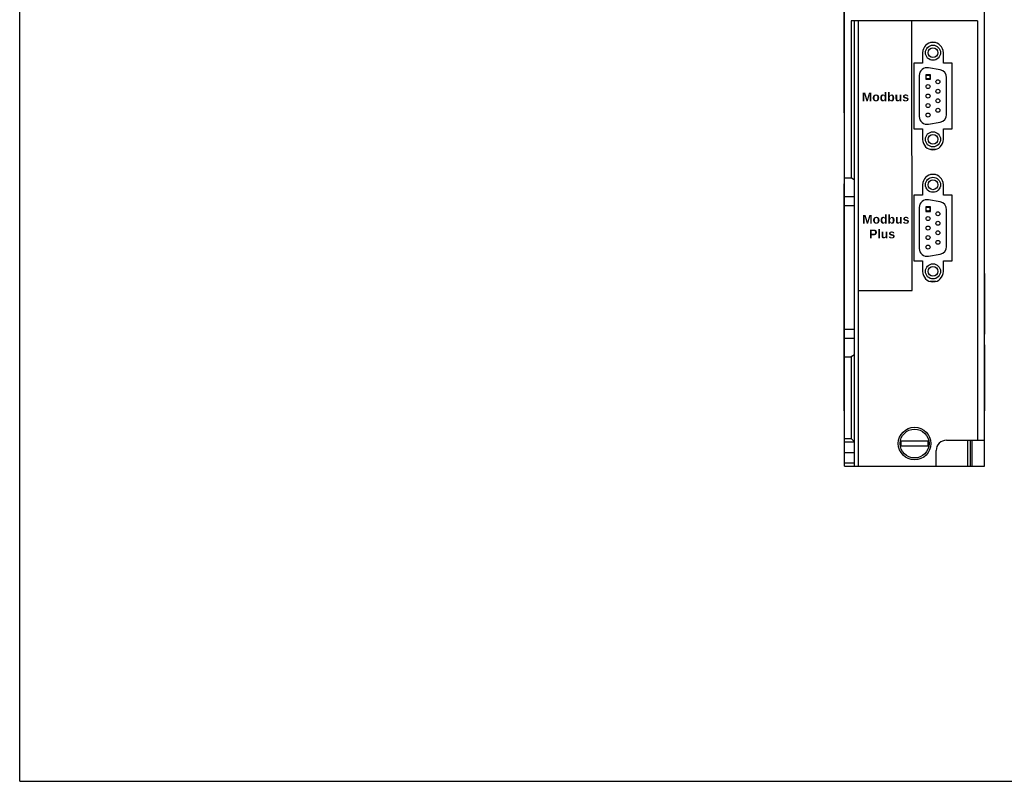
# Model space of a CAD drawing. Extents: x 0 to 22, y 0 to 17.
# Tile 1 of 2: x 0 to 11.2, y 0 to 8.7. Entities that reach past the tile are written whole.
import ezdxf

# ---------------------------------------------------------------- set-up
doc = ezdxf.new("R2010")
doc.units = 0
doc.header["$LTSCALE"] = 1.21
doc.header["$MEASUREMENT"] = 0
doc.layers.get('0').update_dxf_attribs({"linetype": 'CONTINUOUS'})

msp = doc.modelspace()

# ---------------------------------------------------------------- linework, layer by layer
for p, q in [((0, 0), (0, 17)), ((9.377, 3.58), (9.377, 13.422)), ((10.966, 3.58), (10.966, 13.422)), ((9.372, 7.595), (9.372, 11.139)), ((9.45, 8.639), (9.45, 6.854)), ((10.887, 8.639), (9.45, 8.639)), ((9.49, 3.58), (9.49, 8.639)), ((9.529, 8.639), (9.529, 3.58)), ((10.143, 5.574), (10.139, 8.639)), ((10.887, 8.639), (10.887, 3.875)), ((10.409, 8.392), (10.354, 8.392)), ((10.263, 8.277), (10.263, 8.159)), ((10.5, 8.159), (10.5, 8.277)), ((10.263, 8.159), (10.165, 8.159)), ((10.165, 8.159), (10.165, 7.411)), ((10.462, 8.082), (10.331, 8.105)), ((10.598, 8.159), (10.5, 8.159)), ((10.598, 7.411), (10.598, 8.159)), ((10.225, 8.017), (10.225, 7.554)), ((10.536, 7.577), (10.536, 7.993)), ((9.377, 7.595), (9.372, 7.595)), ((10.165, 7.411), (10.263, 7.411)), ((10.263, 7.411), (10.263, 7.292)), ((10.331, 7.465), (10.462, 7.488)), ((10.5, 7.411), (10.598, 7.411)), ((10.5, 7.292), (10.5, 7.411)), ((10.413, 7.179), (10.35, 7.179)), ((9.377, 6.854), (9.45, 6.854)), ((9.49, 6.831), (9.45, 6.854)), ((10.409, 6.892), (10.354, 6.892)), ((9.377, 6.788), (9.372, 6.788)), ((9.372, 4.788), (9.372, 6.788)), ((9.377, 6.728), (9.372, 6.728)), ((10.263, 6.777), (10.263, 6.659)), ((10.5, 6.659), (10.5, 6.777)), ((9.377, 6.644), (9.49, 6.644)), ((10.263, 6.659), (10.165, 6.659)), ((10.165, 6.659), (10.165, 5.911)), ((10.462, 6.582), (10.331, 6.605)), ((10.598, 6.659), (10.5, 6.659)), ((10.598, 5.911), (10.598, 6.659)), ((9.377, 6.542), (9.49, 6.542)), ((10.225, 6.517), (10.225, 6.054)), ((10.536, 6.077), (10.536, 6.493)), ((10.331, 5.965), (10.462, 5.988)), ((10.165, 5.911), (10.263, 5.911)), ((10.263, 5.911), (10.263, 5.792)), ((10.5, 5.911), (10.598, 5.911)), ((10.5, 5.792), (10.5, 5.911)), ((9.372, 5.768), (9.371, 5.768)), ((9.371, 5.079), (9.371, 5.768)), ((10.966, 5.768), (10.972, 5.768)), ((10.972, 5.079), (10.972, 5.768)), ((10.413, 5.679), (10.35, 5.679)), ((9.533, 5.574), (10.143, 5.574)), ((9.372, 5.079), (9.371, 5.079)), ((9.377, 5.135), (9.49, 5.135)), ((10.966, 5.079), (10.972, 5.079)), ((9.371, 4.96), (9.372, 4.96)), ((9.371, 4.21), (9.371, 4.96)), ((9.377, 5.033), (9.49, 5.033)), ((10.966, 4.96), (10.971, 4.96)), ((10.971, 4.21), (10.971, 4.96)), ((9.371, 4.835), (9.372, 4.835)), ((9.377, 4.848), (9.372, 4.848)), ((9.377, 4.823), (9.45, 4.823)), ((9.49, 4.845), (9.45, 4.823)), ((9.45, 4.823), (9.45, 3.894)), ((10.966, 4.835), (10.971, 4.835)), ((9.377, 4.788), (9.372, 4.788)), ((9.376, 4.21), (9.376, 4.788)), ((9.371, 4.335), (9.376, 4.335)), ((10.966, 4.335), (10.971, 4.335)), ((9.371, 4.21), (9.377, 4.21)), ((10.971, 4.21), (10.966, 4.21)), ((9.377, 3.894), (9.45, 3.894)), ((9.377, 3.855), (9.49, 3.855)), ((9.49, 3.855), (9.45, 3.894)), ((10.326, 3.863), (10.017, 3.863)), ((10.017, 3.81), (10.326, 3.81)), ((10.535, 3.875), (10.966, 3.875)), ((10.779, 3.58), (10.779, 3.875)), ((10.808, 3.58), (10.808, 3.875)), ((10.828, 3.58), (10.828, 3.875)), ((9.377, 3.737), (9.49, 3.737)), ((10.416, 3.58), (10.416, 3.757)), ((9.377, 3.619), (9.49, 3.619)), ((9.377, 3.58), (10.966, 3.58)), ((0, 0), (22, 0))]:
    msp.add_line(p, q)
at = {"color": 4}
for p, q in [((10.351, 8.027), (10.3, 8.027)), ((10.3, 8.027), (10.3, 7.975)), ((10.3, 7.975), (10.351, 7.975)), ((10.351, 7.975), (10.351, 8.027)), ((10.351, 6.527), (10.3, 6.527)), ((10.3, 6.527), (10.3, 6.475)), ((10.351, 6.475), (10.351, 6.527)), ((10.3, 6.475), (10.351, 6.475))]:
    msp.add_line(p, q, dxfattribs=at)
for centre, radius in [((10.381, 8.277), 0.086), ((10.381, 8.277), 0.056), ((10.325, 8.001), 0.0225), ((10.437, 7.947), 0.0225), ((10.325, 7.893), 0.0225), ((10.437, 7.839), 0.0225), ((10.325, 7.785), 0.0225), ((10.437, 7.731), 0.0225), ((10.325, 7.677), 0.0225), ((10.437, 7.623), 0.0225), ((10.325, 7.569), 0.0225), ((10.381, 7.293), 0.086), ((10.381, 7.293), 0.056), ((10.381, 6.777), 0.086), ((10.381, 6.777), 0.056), ((10.325, 6.501), 0.0225), ((10.325, 6.393), 0.0225), ((10.437, 6.447), 0.0225), ((10.325, 6.285), 0.0225), ((10.437, 6.339), 0.0225), ((10.325, 6.177), 0.0225), ((10.437, 6.231), 0.0225), ((10.325, 6.069), 0.0225), ((10.437, 6.123), 0.0225), ((10.381, 5.793), 0.086), ((10.381, 5.793), 0.056), ((10.172, 3.837), 0.185), ((10.172, 3.837), 0.164)]:
    msp.add_circle(centre, radius)
for centre, radius, start, end in [((10.381, 8.277), 0.118, 0, 180), ((10.315, 8.017), 0.09, 80, 180), ((10.446, 7.993), 0.09, 0, 80), ((10.315, 7.554), 0.09, 180, 280), ((10.446, 7.577), 0.09, 280, 0), ((10.381, 7.292), 0.118, 180, 0), ((10.381, 6.777), 0.118, 0, 180), ((10.315, 6.517), 0.09, 80, 180), ((10.446, 6.493), 0.09, 0, 80), ((10.315, 6.054), 0.09, 180, 280), ((10.446, 6.077), 0.09, 280, 0), ((10.381, 5.792), 0.118, 180, 0), ((10.172, 3.837), 0.156, 170.2159, 189.7841), ((10.172, 3.837), 0.156, 350.2159, 9.7841), ((10.535, 3.757), 0.118, 90, 180)]:
    msp.add_arc(centre, radius, start, end)

# ---------------------------------------------------------------- texts
at = {"char_height": 0.1, "width": 0.6239, "attachment_point": 1}
for s, insert in [('{\\fArial|b1|i0|c0|p34;Modbus}', (9.574, 7.825)), ('{\\fArial|b1|i0|c0|p34;Modbus\\P  Plus}', (9.578, 6.435))]:
    msp.add_mtext(s, dxfattribs=dict(at, insert=insert))

doc.saveas('drawing.dxf')
